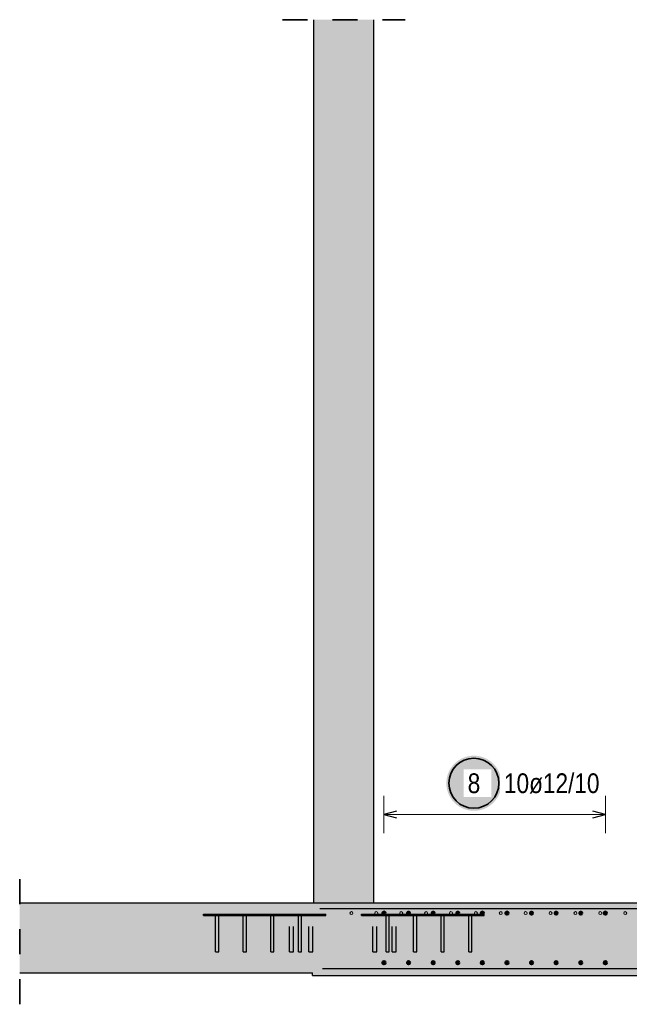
# Model space of a CAD drawing. Header units: millimetres. Extents: x -48 to 49.2, y -6.2 to 26.4.
# Tile 18 of 53: x 1.7 to 4.1, y 22.4 to 26.4. Entities that reach past the tile are written whole.
import ezdxf

# ---------------------------------------------------------------- set-up
doc = ezdxf.new("R2010")
doc.units = ezdxf.units.MM
doc.linetypes.add('HIDDEN', pattern=[0.375, 0.25, -0.125])
doc.layers.add('Mattenbewehrung', color=7, linetype='Continuous', lineweight=20)
doc.layers.add('Schraffuren', color=7, linetype='Continuous', lineweight=20)
doc.styles.add('Arial Narrow', font='ARIALN.TTF')

msp = doc.modelspace()

# ---------------------------------------------------------------- hatches: boundary and pattern name
at = {"layer": 'Schraffuren', "lineweight": 25, "true_color": 0xd7ffd7}
for points in [[(2.833806, 22.847469), (3.073599, 22.847469), (3.073599, 26.373015), (2.833806, 26.373015)], [(12.278667, 22.567477), (22.256028, 22.567477), (22.256028, 22.847477), (1.660341, 22.847477), (1.660341, 22.567477), (2.828275, 22.567477), (2.828275, 22.557477), (12.278667, 22.557477)]]:
    msp.add_hatch(color=254, dxfattribs=at).paths.add_polyline_path(points)
at = {"layer": 'Schraffuren', "lineweight": 25, "true_color": 0xffffff}
msp.add_hatch(color=7, dxfattribs=at).paths.add_polyline_path([(3.583077, 23.325), (3.58301, 23.328839), (3.582809, 23.332673), (3.582474, 23.336498), (3.582007, 23.340309), (3.581406, 23.344101), (3.580673, 23.34787), (3.57981, 23.351611), (3.578816, 23.35532), (3.577693, 23.358992), (3.576443, 23.362622), (3.575067, 23.366207), (3.573567, 23.369741), (3.571944, 23.373221), (3.570201, 23.376642), (3.56834, 23.38), (3.566362, 23.383291), (3.564271, 23.386511), (3.562069, 23.389656), (3.559758, 23.392723), (3.557342, 23.395707), (3.554823, 23.398604), (3.552204, 23.401412), (3.54949, 23.404127), (3.546681, 23.406746), (3.543784, 23.409265), (3.5408, 23.411681), (3.537733, 23.413992), (3.534588, 23.416194), (3.531368, 23.418285), (3.528077, 23.420263), (3.524719, 23.422124), (3.521298, 23.423867), (3.517818, 23.42549), (3.514284, 23.42699), (3.510699, 23.428366), (3.507069, 23.429616), (3.503397, 23.430739), (3.499688, 23.431733), (3.495947, 23.432596), (3.492178, 23.433329), (3.488386, 23.433929), (3.484575, 23.434397), (3.48075, 23.434732), (3.476916, 23.434933), (3.473077, 23.435), (3.469238, 23.434933), (3.465404, 23.434732), (3.461579, 23.434397), (3.457768, 23.433929), (3.453976, 23.433329), (3.450207, 23.432596), (3.446466, 23.431733), (3.442757, 23.430739), (3.439085, 23.429616), (3.435455, 23.428366), (3.43187, 23.42699), (3.428336, 23.42549), (3.424856, 23.423867), (3.421435, 23.422124), (3.418077, 23.420263), (3.414786, 23.418285), (3.411566, 23.416194), (3.408421, 23.413992), (3.405354, 23.411681), (3.40237, 23.409265), (3.399473, 23.406746), (3.396665, 23.404127), (3.39395, 23.401412), (3.391331, 23.398604), (3.388812, 23.395707), (3.386396, 23.392723), (3.384085, 23.389656), (3.381883, 23.386511), (3.379792, 23.383291), (3.377814, 23.38), (3.375953, 23.376642), (3.37421, 23.373221), (3.372587, 23.369741), (3.371087, 23.366207), (3.369711, 23.362622), (3.368461, 23.358992), (3.367338, 23.35532), (3.366345, 23.351611), (3.365481, 23.34787), (3.364748, 23.344101), (3.364148, 23.340309), (3.36368, 23.336498), (3.363345, 23.332673), (3.363144, 23.328839), (3.363077, 23.325), (3.363144, 23.321161), (3.363345, 23.317327), (3.36368, 23.313502), (3.364148, 23.309691), (3.364748, 23.305899), (3.365481, 23.30213), (3.366345, 23.298389), (3.367338, 23.29468), (3.368461, 23.291008), (3.369711, 23.287378), (3.371087, 23.283793), (3.372587, 23.280259), (3.37421, 23.276779), (3.375953, 23.273358), (3.377814, 23.27), (3.379792, 23.266709), (3.381883, 23.263489), (3.384085, 23.260344), (3.386396, 23.257277), (3.388812, 23.254293), (3.391331, 23.251396), (3.39395, 23.248588), (3.396665, 23.245873), (3.399473, 23.243254), (3.40237, 23.240735), (3.405354, 23.238319), (3.408421, 23.236008), (3.411566, 23.233806), (3.414786, 23.231715), (3.418077, 23.229737), (3.421435, 23.227876), (3.424856, 23.226133), (3.428336, 23.22451), (3.43187, 23.22301), (3.435455, 23.221634), (3.439085, 23.220384), (3.442757, 23.219261), (3.446466, 23.218267), (3.450207, 23.217404), (3.453976, 23.216671), (3.457768, 23.216071), (3.461579, 23.215603), (3.465404, 23.215268), (3.469238, 23.215067), (3.473077, 23.215), (3.476916, 23.215067), (3.48075, 23.215268), (3.484575, 23.215603), (3.488386, 23.216071), (3.492178, 23.216671), (3.495947, 23.217404), (3.499688, 23.218267), (3.503397, 23.219261), (3.507069, 23.220384), (3.510699, 23.221634), (3.514284, 23.22301), (3.517818, 23.22451), (3.521298, 23.226133), (3.524719, 23.227876), (3.528077, 23.229737), (3.531368, 23.231715), (3.534588, 23.233806), (3.537733, 23.236008), (3.5408, 23.238319), (3.543784, 23.240735), (3.546681, 23.243254), (3.54949, 23.245873), (3.552204, 23.248588), (3.554823, 23.251396), (3.557342, 23.254293), (3.559758, 23.257277), (3.562069, 23.260344), (3.564271, 23.263489), (3.566362, 23.266709), (3.56834, 23.27), (3.570201, 23.273358), (3.571944, 23.276779), (3.573567, 23.280259), (3.575067, 23.283793), (3.576443, 23.287378), (3.577693, 23.291008), (3.578816, 23.29468), (3.57981, 23.298389), (3.580673, 23.30213), (3.581406, 23.305899), (3.582007, 23.309691), (3.582474, 23.313502), (3.582809, 23.317327)])
at = {"layer": 'Schraffuren', "lineweight": 25, "true_color": 0x4682b4}
for points in [[(2.393703, 22.797469), (2.613703, 22.797469), (2.613703, 22.802469), (2.393703, 22.802469)], [(2.442441, 22.652469), (2.454965, 22.652469), (2.454965, 22.797469), (2.442441, 22.797469)], [(2.552441, 22.652469), (2.564965, 22.652469), (2.564965, 22.797469), (2.552441, 22.797469)], [(2.613703, 22.797469), (2.833703, 22.797469), (2.833703, 22.802469), (2.613703, 22.802469)], [(2.662441, 22.652469), (2.674965, 22.652469), (2.674965, 22.797469), (2.662441, 22.797469)], [(2.772441, 22.652469), (2.784965, 22.652469), (2.784965, 22.797469), (2.772441, 22.797469)], [(3.073703, 22.797469), (3.293703, 22.797469), (3.293703, 22.802469), (3.073703, 22.802469)], [(3.122441, 22.652469), (3.134965, 22.652469), (3.134965, 22.797469), (3.122441, 22.797469)], [(3.232441, 22.652469), (3.244965, 22.652469), (3.244965, 22.797469), (3.232441, 22.797469)], [(3.293703, 22.797469), (3.513703, 22.797469), (3.513703, 22.802469), (3.293703, 22.802469)], [(3.342441, 22.652469), (3.354965, 22.652469), (3.354965, 22.797469), (3.342441, 22.797469)], [(3.452441, 22.652469), (3.464965, 22.652469), (3.464965, 22.797469), (3.452441, 22.797469)]]:
    msp.add_hatch(color=145, dxfattribs=at).paths.add_polyline_path(points)

# ---------------------------------------------------------------- linework, layer by layer
at = {"color": 2, "linetype": 'HIDDEN', "lineweight": 35, "ltscale": 0.25}
for p, q in [((2.708806, 26.373015), (3.198599, 26.373015)), ((1.660341, 22.442477), (1.660341, 22.972477))]:
    msp.add_line(p, q, dxfattribs=at)
at = {"color": 3, "linetype": 'HIDDEN', "lineweight": 25, "ltscale": 0.25}
for p, q in [((2.833806, 22.847477), (2.836009, 22.847477)), ((2.836009, 22.847477), (2.842837, 22.847477)), ((2.842837, 22.847477), (2.853926, 22.847477)), ((2.853926, 22.847477), (2.86885, 22.847477)), ((2.86885, 22.847477), (2.887034, 22.847477)), ((2.887034, 22.847477), (2.907781, 22.847477)), ((2.907781, 22.847477), (2.930292, 22.847477)), ((2.930292, 22.847477), (2.953703, 22.847477)), ((2.953703, 22.847477), (2.977114, 22.847477)), ((2.977114, 22.847477), (2.999625, 22.847477)), ((2.999625, 22.847477), (3.020371, 22.847477)), ((3.020371, 22.847477), (3.038556, 22.847477)), ((3.038556, 22.847477), (3.053479, 22.847477)), ((3.053479, 22.847477), (3.064568, 22.847477)), ((3.064568, 22.847477), (3.071397, 22.847477)), ((3.071397, 22.847477), (3.073599, 22.847477)), ((2.442441, 22.797469), (2.443046, 22.797469)), ((2.443046, 22.797469), (2.445641, 22.797469)), ((2.445641, 22.797469), (2.448703, 22.797469)), ((2.448703, 22.797469), (2.451764, 22.797469)), ((2.451764, 22.797469), (2.45436, 22.797469)), ((2.45436, 22.797469), (2.454965, 22.797469)), ((2.552441, 22.797469), (2.553046, 22.797469)), ((2.553046, 22.797469), (2.555641, 22.797469)), ((2.555641, 22.797469), (2.558703, 22.797469)), ((2.558703, 22.797469), (2.561764, 22.797469)), ((2.561764, 22.797469), (2.56436, 22.797469)), ((2.56436, 22.797469), (2.564965, 22.797469)), ((2.662441, 22.797469), (2.662559, 22.797469)), ((2.662559, 22.797469), (2.662559, 22.802469)), ((2.662559, 22.797469), (2.663046, 22.797469)), ((2.663046, 22.797469), (2.665641, 22.797469)), ((2.665641, 22.797469), (2.668703, 22.797469)), ((2.668703, 22.797469), (2.671764, 22.797469)), ((2.671764, 22.797469), (2.67436, 22.797469)), ((2.67436, 22.797469), (2.674965, 22.797469)), ((2.719127, 22.797469), (2.719127, 22.802469)), ((2.737106, 22.652469), (2.737106, 22.797469)), ((2.753106, 22.652469), (2.753106, 22.797469)), ((2.772441, 22.797469), (2.773046, 22.797469)), ((2.773046, 22.797469), (2.775641, 22.797469)), ((2.775641, 22.797469), (2.778703, 22.797469)), ((2.778703, 22.797469), (2.781764, 22.797469)), ((2.781764, 22.797469), (2.78436, 22.797469)), ((2.78436, 22.797469), (2.784965, 22.797469)), ((2.814888, 22.652469), (2.814888, 22.797469)), ((2.830888, 22.652469), (2.830888, 22.797469)), ((2.833703, 22.802469), (2.853294, 22.802469)), ((2.833703, 22.797469), (2.853294, 22.797469)), ((2.853294, 22.802469), (2.881578, 22.802469)), ((2.853294, 22.797469), (2.853294, 22.802469)), ((2.853294, 22.797469), (2.881578, 22.797469)), ((2.881578, 22.797469), (2.881578, 22.802469)), ((3.024413, 22.802469), (3.052698, 22.802469)), ((3.024413, 22.797469), (3.024413, 22.802469)), ((3.024413, 22.797469), (3.052698, 22.797469)), ((3.052698, 22.802469), (3.073703, 22.802469)), ((3.052698, 22.797469), (3.052698, 22.802469)), ((3.052698, 22.797469), (3.073703, 22.797469)), ((3.069446, 22.652469), (3.069446, 22.797469)), ((3.085446, 22.652469), (3.085446, 22.797469)), ((3.122441, 22.797469), (3.123046, 22.797469)), ((3.123046, 22.797469), (3.125641, 22.797469)), ((3.125641, 22.797469), (3.128703, 22.797469)), ((3.128703, 22.797469), (3.131764, 22.797469)), ((3.131764, 22.797469), (3.13436, 22.797469)), ((3.13436, 22.797469), (3.134965, 22.797469)), ((3.147228, 22.652469), (3.147228, 22.797469)), ((3.163228, 22.652469), (3.163228, 22.797469)), ((3.188278, 22.797469), (3.188278, 22.802469)), ((3.232441, 22.797469), (3.233046, 22.797469)), ((3.233046, 22.797469), (3.235641, 22.797469)), ((3.235641, 22.797469), (3.238703, 22.797469)), ((3.238703, 22.797469), (3.241764, 22.797469)), ((3.241764, 22.797469), (3.24436, 22.797469)), ((3.24436, 22.797469), (3.244847, 22.797469)), ((3.244847, 22.797469), (3.244847, 22.802469)), ((3.244847, 22.797469), (3.244965, 22.797469)), ((3.342441, 22.797469), (3.343046, 22.797469)), ((3.343046, 22.797469), (3.345641, 22.797469)), ((3.345641, 22.797469), (3.348703, 22.797469)), ((3.348703, 22.797469), (3.351764, 22.797469)), ((3.351764, 22.797469), (3.35436, 22.797469)), ((3.35436, 22.797469), (3.354965, 22.797469)), ((3.452441, 22.797469), (3.453046, 22.797469)), ((3.453046, 22.797469), (3.455641, 22.797469)), ((3.455641, 22.797469), (3.458703, 22.797469)), ((3.458703, 22.797469), (3.461764, 22.797469)), ((3.461764, 22.797469), (3.46436, 22.797469)), ((3.46436, 22.797469), (3.464965, 22.797469)), ((2.737106, 22.652469), (2.737715, 22.652469)), ((2.737715, 22.652469), (2.739449, 22.652469)), ((2.739449, 22.652469), (2.742045, 22.652469)), ((2.742045, 22.652469), (2.745106, 22.652469)), ((2.745106, 22.652469), (2.748168, 22.652469)), ((2.748168, 22.652469), (2.750763, 22.652469)), ((2.750763, 22.652469), (2.752497, 22.652469)), ((2.752497, 22.652469), (2.753106, 22.652469)), ((2.814888, 22.652469), (2.815497, 22.652469)), ((2.815497, 22.652469), (2.817231, 22.652469)), ((2.817231, 22.652469), (2.819827, 22.652469)), ((2.819827, 22.652469), (2.822888, 22.652469)), ((2.822888, 22.652469), (2.825949, 22.652469)), ((2.825949, 22.652469), (2.828545, 22.652469)), ((2.828545, 22.652469), (2.830279, 22.652469)), ((2.830279, 22.652469), (2.830888, 22.652469)), ((3.069446, 22.652469), (3.070055, 22.652469)), ((3.070055, 22.652469), (3.07179, 22.652469)), ((3.07179, 22.652469), (3.074385, 22.652469)), ((3.074385, 22.652469), (3.077446, 22.652469)), ((3.077446, 22.652469), (3.080508, 22.652469)), ((3.080508, 22.652469), (3.083103, 22.652469)), ((3.083103, 22.652469), (3.084837, 22.652469)), ((3.084837, 22.652469), (3.085446, 22.652469)), ((3.147228, 22.652469), (3.147837, 22.652469)), ((3.147837, 22.652469), (3.149571, 22.652469)), ((3.149571, 22.652469), (3.152167, 22.652469)), ((3.152167, 22.652469), (3.155228, 22.652469)), ((3.155228, 22.652469), (3.15829, 22.652469)), ((3.15829, 22.652469), (3.160885, 22.652469)), ((3.160885, 22.652469), (3.162619, 22.652469)), ((3.162619, 22.652469), (3.163228, 22.652469))]:
    msp.add_line(p, q, dxfattribs=at)
at = {"color": 3, "linetype": 'Continuous', "lineweight": 25}
msp.add_line((2.868275, 22.585477), (12.238667, 22.585477), dxfattribs=at)
at = {"color": 9, "linetype": 'Continuous', "lineweight": 0}
for centre in [(2.984275, 22.806477), (2.984275, 22.806477), (3.083606, 22.806477), (3.083606, 22.806477), (3.182936, 22.806477), (3.182936, 22.806477), (3.282266, 22.806477), (3.282266, 22.806477), (3.381597, 22.806477), (3.381597, 22.806477), (3.480927, 22.806477), (3.480927, 22.806477), (3.580257, 22.806477), (3.580257, 22.806477), (3.679588, 22.806477), (3.679588, 22.806477), (3.778918, 22.806477), (3.778918, 22.806477), (3.878248, 22.806477), (3.878248, 22.806477), (3.977579, 22.806477), (3.977579, 22.806477), (4.076909, 22.806477), (4.076909, 22.806477)]:
    msp.add_circle(centre, 0.006, dxfattribs=at)
at = {"layer": 'Mattenbewehrung', "color": 3, "linetype": 'Continuous', "lineweight": 25}
for p, q in [((2.833806, 22.847469), (2.833806, 26.373015)), ((3.073599, 22.847469), (3.073599, 26.373015)), ((1.660341, 22.847477), (2.833806, 22.847477)), ((3.073599, 22.847477), (7.433812, 22.847477)), ((2.393703, 22.802469), (2.613703, 22.802469)), ((2.393703, 22.797469), (2.393703, 22.802469)), ((2.393703, 22.797469), (2.442441, 22.797469)), ((2.442441, 22.652469), (2.442441, 22.797469)), ((2.454965, 22.797469), (2.552441, 22.797469)), ((2.454965, 22.652469), (2.454965, 22.797469)), ((2.552441, 22.652469), (2.552441, 22.797469)), ((2.564965, 22.797469), (2.613703, 22.797469)), ((2.564965, 22.652469), (2.564965, 22.797469)), ((2.613703, 22.802469), (2.833703, 22.802469)), ((2.613703, 22.797469), (2.662441, 22.797469)), ((2.662441, 22.652469), (2.662441, 22.797469)), ((2.674965, 22.797469), (2.772441, 22.797469)), ((2.674965, 22.652469), (2.674965, 22.797469)), ((2.772441, 22.652469), (2.772441, 22.797469)), ((2.784965, 22.797469), (2.833703, 22.797469)), ((2.784965, 22.652469), (2.784965, 22.797469)), ((2.833703, 22.797469), (2.833703, 22.802469)), ((3.073703, 22.802469), (3.293703, 22.802469)), ((3.073703, 22.797469), (3.073703, 22.802469)), ((3.073703, 22.797469), (3.122441, 22.797469)), ((3.122441, 22.652469), (3.122441, 22.797469)), ((3.134965, 22.797469), (3.232441, 22.797469)), ((3.134965, 22.652469), (3.134965, 22.797469)), ((3.232441, 22.652469), (3.232441, 22.797469)), ((3.244965, 22.797469), (3.293703, 22.797469)), ((3.244965, 22.652469), (3.244965, 22.797469)), ((3.293703, 22.802469), (3.513703, 22.802469)), ((3.293703, 22.797469), (3.342441, 22.797469)), ((3.342441, 22.652469), (3.342441, 22.797469)), ((3.354965, 22.797469), (3.452441, 22.797469)), ((3.354965, 22.652469), (3.354965, 22.797469)), ((3.452441, 22.652469), (3.452441, 22.797469)), ((3.464965, 22.797469), (3.513703, 22.797469)), ((3.464965, 22.652469), (3.464965, 22.797469)), ((3.513703, 22.797469), (3.513703, 22.802469)), ((2.442441, 22.652469), (2.454965, 22.652469)), ((2.552441, 22.652469), (2.564965, 22.652469)), ((2.662441, 22.652469), (2.674965, 22.652469)), ((2.772441, 22.652469), (2.784965, 22.652469)), ((3.122441, 22.652469), (3.134965, 22.652469)), ((3.232441, 22.652469), (3.244965, 22.652469)), ((3.342441, 22.652469), (3.354965, 22.652469)), ((3.452441, 22.652469), (3.464965, 22.652469)), ((1.660341, 22.567477), (2.828275, 22.567477)), ((2.828275, 22.557477), (2.828275, 22.567477)), ((2.828275, 22.557477), (12.278667, 22.557477))]:
    msp.add_line(p, q, dxfattribs=at)
at = {"layer": 'Schraffuren', "color": 5, "linetype": 'Continuous', "lineweight": 18}
for p, q in [((3.114276, 23.275), (3.114276, 23.125)), ((3.997671, 23.125), (3.997671, 23.275)), ((3.997671, 23.2), (3.114276, 23.2))]:
    msp.add_line(p, q, dxfattribs=at)
at = {"layer": 'Schraffuren', "color": 3, "linetype": 'Continuous', "lineweight": 25}
for p, q in [((3.164276, 23.213397), (3.114276, 23.2)), ((3.114276, 23.2), (3.164276, 23.186603)), ((3.997671, 23.2), (3.947671, 23.213397)), ((3.947671, 23.186603), (3.997671, 23.2)), ((2.858275, 22.824477), (12.128667, 22.824477))]:
    msp.add_line(p, q, dxfattribs=at)
at = {"layer": 'Schraffuren', "color": 2, "linetype": 'Continuous', "lineweight": 35}
msp.add_circle((3.473077, 23.325), 0.1, dxfattribs=at)
at = {"layer": 'Schraffuren', "color": 4, "linetype": 'Continuous', "lineweight": 50}
for centre, radius in [((3.114276, 22.806469), 0.006), ((3.114276, 22.806469), 0.006), ((3.114276, 22.806469), 0.0054), ((3.114276, 22.806469), 0.0042), ((3.114276, 22.806469), 0.003), ((3.114276, 22.806469), 0.0018), ((3.114276, 22.806469), 0.0006), ((3.212431, 22.806469), 0.006), ((3.212431, 22.806469), 0.006), ((3.212431, 22.806469), 0.0054), ((3.212431, 22.806469), 0.0042), ((3.212431, 22.806469), 0.003), ((3.212431, 22.806469), 0.0018), ((3.212431, 22.806469), 0.0006), ((3.310586, 22.806469), 0.006), ((3.310586, 22.806469), 0.006), ((3.310586, 22.806469), 0.0054), ((3.310586, 22.806469), 0.0042), ((3.310586, 22.806469), 0.003), ((3.310586, 22.806469), 0.0018), ((3.310586, 22.806469), 0.0006), ((3.408741, 22.806469), 0.006), ((3.408741, 22.806469), 0.006), ((3.408741, 22.806469), 0.0054), ((3.408741, 22.806469), 0.0042), ((3.408741, 22.806469), 0.003), ((3.408741, 22.806469), 0.0018), ((3.408741, 22.806469), 0.0006), ((3.506896, 22.806469), 0.006), ((3.506896, 22.806469), 0.006), ((3.506896, 22.806469), 0.0054), ((3.506896, 22.806469), 0.0042), ((3.506896, 22.806469), 0.003), ((3.506896, 22.806469), 0.0018), ((3.506896, 22.806469), 0.0006), ((3.605051, 22.806469), 0.006), ((3.605051, 22.806469), 0.006), ((3.605051, 22.806469), 0.0054), ((3.605051, 22.806469), 0.0042), ((3.605051, 22.806469), 0.003), ((3.605051, 22.806469), 0.0018), ((3.605051, 22.806469), 0.0006), ((3.703206, 22.806469), 0.006), ((3.703206, 22.806469), 0.006), ((3.703206, 22.806469), 0.0054), ((3.703206, 22.806469), 0.0042), ((3.703206, 22.806469), 0.003), ((3.703206, 22.806469), 0.0018), ((3.703206, 22.806469), 0.0006), ((3.801361, 22.806469), 0.006), ((3.801361, 22.806469), 0.006), ((3.801361, 22.806469), 0.0054), ((3.801361, 22.806469), 0.0042), ((3.801361, 22.806469), 0.003), ((3.801361, 22.806469), 0.0018), ((3.801361, 22.806469), 0.0006), ((3.899516, 22.806469), 0.006), ((3.899516, 22.806469), 0.006), ((3.899516, 22.806469), 0.0054), ((3.899516, 22.806469), 0.0042), ((3.899516, 22.806469), 0.003), ((3.899516, 22.806469), 0.0018), ((3.899516, 22.806469), 0.0006), ((3.997671, 22.806469), 0.006), ((3.997671, 22.806469), 0.006), ((3.997671, 22.806469), 0.0054), ((3.997671, 22.806469), 0.0042), ((3.997671, 22.806469), 0.003), ((3.997671, 22.806469), 0.0018), ((3.997671, 22.806469), 0.0006), ((3.114276, 22.608477), 0.006), ((3.114276, 22.608477), 0.006), ((3.114276, 22.608477), 0.0054), ((3.114276, 22.608477), 0.0042), ((3.114276, 22.608477), 0.003), ((3.114276, 22.608477), 0.0018), ((3.114276, 22.608477), 0.0006), ((3.212431, 22.608477), 0.006), ((3.212431, 22.608477), 0.006), ((3.212431, 22.608477), 0.0054), ((3.212431, 22.608477), 0.0042), ((3.212431, 22.608477), 0.003), ((3.212431, 22.608477), 0.0018), ((3.212431, 22.608477), 0.0006), ((3.310586, 22.608477), 0.006), ((3.310586, 22.608477), 0.006), ((3.310586, 22.608477), 0.0054), ((3.310586, 22.608477), 0.0042), ((3.310586, 22.608477), 0.003), ((3.310586, 22.608477), 0.0018), ((3.310586, 22.608477), 0.0006), ((3.408741, 22.608477), 0.006), ((3.408741, 22.608477), 0.006), ((3.408741, 22.608477), 0.0054), ((3.408741, 22.608477), 0.0042), ((3.408741, 22.608477), 0.003), ((3.408741, 22.608477), 0.0018), ((3.408741, 22.608477), 0.0006), ((3.506896, 22.608477), 0.006), ((3.506896, 22.608477), 0.006), ((3.506896, 22.608477), 0.0054), ((3.506896, 22.608477), 0.0042), ((3.506896, 22.608477), 0.003), ((3.506896, 22.608477), 0.0018), ((3.506896, 22.608477), 0.0006), ((3.605051, 22.608477), 0.006), ((3.605051, 22.608477), 0.006), ((3.605051, 22.608477), 0.0054), ((3.605051, 22.608477), 0.0042), ((3.605051, 22.608477), 0.003), ((3.605051, 22.608477), 0.0018), ((3.605051, 22.608477), 0.0006), ((3.703206, 22.608477), 0.006), ((3.703206, 22.608477), 0.006), ((3.703206, 22.608477), 0.0054), ((3.703206, 22.608477), 0.0042), ((3.703206, 22.608477), 0.003), ((3.703206, 22.608477), 0.0018), ((3.703206, 22.608477), 0.0006), ((3.801361, 22.608477), 0.006), ((3.801361, 22.608477), 0.006), ((3.801361, 22.608477), 0.0054), ((3.801361, 22.608477), 0.0042), ((3.801361, 22.608477), 0.003), ((3.801361, 22.608477), 0.0018), ((3.801361, 22.608477), 0.0006), ((3.899516, 22.608477), 0.006), ((3.899516, 22.608477), 0.006), ((3.899516, 22.608477), 0.0054), ((3.899516, 22.608477), 0.0042), ((3.899516, 22.608477), 0.003), ((3.899516, 22.608477), 0.0018), ((3.899516, 22.608477), 0.0006), ((3.997671, 22.608477), 0.006), ((3.997671, 22.608477), 0.006), ((3.997671, 22.608477), 0.0054), ((3.997671, 22.608477), 0.0042), ((3.997671, 22.608477), 0.003), ((3.997671, 22.608477), 0.0018), ((3.997671, 22.608477), 0.0006)]:
    msp.add_circle(centre, radius, dxfattribs=at)

# ---------------------------------------------------------------- next in the draw order: texts
at = {"layer": 'Schraffuren', "color": 2, "lineweight": 35, "char_height": 0.07875, "attachment_point": 1, "line_spacing_factor": 0.9, "style": 'Arial Narrow', "bg_fill": 3, "box_fill_scale": 1.2, "bg_fill_color": 256, "bg_fill_true_color": 13158600, "bg_fill_transparency": 0}
for s, insert in [('8', (3.448271, 23.364375)), ('10ø12/10', (3.593077, 23.364375))]:
    msp.add_mtext(s, dxfattribs=dict(at, insert=insert))

doc.saveas('drawing.dxf')
